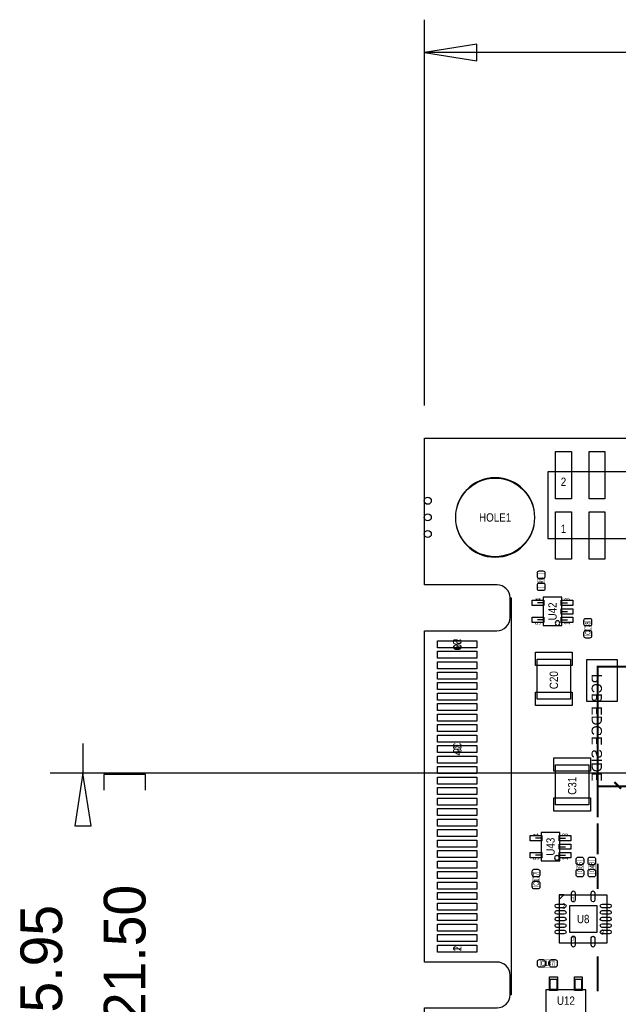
# Model space of a CAD drawing. Extents: x -31 to 174, y -12 to 124.
# Tile 7 of 20: x -31 to 15, y 47 to 122. Entities that reach past the tile are written whole.
import ezdxf
from ezdxf.enums import TextEntityAlignment as Align

# ---------------------------------------------------------------- set-up
doc = ezdxf.new("R2010")
doc.units = 0
for name, color, linetype in [('BG_DIMENSION', 1, 'CONTINUOUS'), ('BG_OUTLINE', 3, 'CONTINUOUS'), ('PG_ASSEMBLY_BOTTOM', 140, 'CONTINUOUS'), ('PG_ASSEMBLY_TOP', 140, 'CONTINUOUS'), ('PIN_BOTTOM', 2, 'CONTINUOUS'), ('PIN_TOP', 160, 'CONTINUOUS'), ('RD_ASSEMBLY_TOP', 140, 'CONTINUOUS')]:
    doc.layers.add(name, color=color, linetype=linetype)

msp = doc.modelspace()

# ---------------------------------------------------------------- linework, layer by layer
at = {"layer": 'BG_DIMENSION'}
for points in [[(0, 92.157042), (0, 121.555002)], [(3.999992, 119.67972), (0, 119.05488), (3.999992, 118.43004), (3.999992, 119.67972)], [(56.33847, 119.05488), (0, 119.05488)], [(-26.01214, 66.39433), (-26.01214, 64.11722)], [(44.845478, 64.11722), (-28.512262, 64.11722)], [(-25.3873, 60.117228), (-26.01214, 64.11722), (-26.63698, 60.117228), (-25.3873, 60.117228)], [(-21.24964, 62.83198), (-21.24964, 64.01308), (-24.42464, 64.01308), (-24.42464, 62.83198)]]:
    msp.add_lwpolyline(points, dxfattribs=at)
at = {"layer": 'BG_OUTLINE'}
msp.add_lwpolyline([(0, 0), (0, 46.233588), (5.526532, 46.233588, 0.413393), (6.522212, 47.232062), (6.522212, 48.731932, 0.414214), (5.522214, 49.73193), (0, 49.73193), (0, 74.98207), (5.522214, 74.98207, 0.414214), (6.522212, 75.982068), (6.522212, 77.481938, 0.413393), (5.526532, 78.480412), (0, 78.480412), (0, 89.662), (150.622, 89.662), (150.622, 0)], format="xyb", close=True, dxfattribs=at)
at = {"layer": 'PG_ASSEMBLY_BOTTOM'}
for points in [[(6.522212, 77.481938), (6.602222, 77.481938)], [(6.522212, 75.982068), (6.522212, 77.481938)], [(6.522212, 77.481938), (6.602222, 77.481938)], [(6.522212, 75.982068), (6.522212, 77.481938)], [(6.522212, 77.481938), (6.602222, 77.481938)], [(6.522212, 75.982068), (6.522212, 77.481938)], [(6.522212, 77.481938), (6.602222, 77.481938)], [(6.522212, 75.982068), (6.522212, 77.481938)], [(6.522212, 77.481938), (6.602222, 77.481938)], [(6.522212, 75.982068), (6.522212, 77.481938)], [(6.522212, 77.481938), (6.602222, 77.481938)], [(6.522212, 75.982068), (6.522212, 77.481938)], [(6.522212, 77.481938), (6.602222, 77.481938)], [(6.522212, 75.982068), (6.522212, 77.481938)], [(6.522212, 77.481938), (6.602222, 77.481938)], [(6.522212, 75.982068), (6.522212, 77.481938)], [(6.522212, 77.481938), (6.602222, 77.481938)], [(6.522212, 75.982068), (6.522212, 77.481938)], [(6.522212, 77.481938), (6.602222, 77.481938)], [(6.522212, 75.982068), (6.522212, 77.481938)], [(6.522212, 77.481938), (6.602222, 77.481938)], [(6.522212, 75.982068), (6.522212, 77.481938)], [(6.522212, 77.481938), (6.602222, 77.481938)], [(6.522212, 75.982068), (6.522212, 77.481938)], [(6.522212, 77.481938), (6.602222, 77.481938)], [(6.522212, 75.982068), (6.522212, 77.481938)], [(6.522212, 77.481938), (6.602222, 77.481938)], [(6.522212, 75.982068), (6.522212, 77.481938)], [(6.522212, 77.481938), (6.602222, 77.481938)], [(6.522212, 75.982068), (6.522212, 77.481938)], [(6.522212, 77.481938), (6.602222, 77.481938)], [(6.522212, 75.982068), (6.522212, 77.481938)], [(6.522212, 77.481938), (6.602222, 77.481938)], [(6.602222, 77.481938), (6.602222, 47.232062)], [(6.602222, 77.481938), (6.602222, 47.232062)], [(6.602222, 77.481938), (6.602222, 47.232062)], [(6.602222, 77.481938), (6.602222, 47.232062)], [(6.602222, 77.481938), (6.602222, 47.232062)], [(6.602222, 77.481938), (6.602222, 47.232062)], [(6.602222, 77.481938), (6.602222, 47.232062)], [(6.602222, 77.481938), (6.602222, 47.232062)], [(6.602222, 77.481938), (6.602222, 47.232062)], [(6.602222, 77.481938), (6.602222, 47.232062)], [(6.602222, 77.481938), (6.602222, 47.232062)], [(6.602222, 77.481938), (6.602222, 47.232062)], [(6.602222, 77.481938), (6.602222, 47.232062)], [(6.602222, 77.481938), (6.602222, 47.232062)], [(6.602222, 77.481938), (6.602222, 47.232062)], [(6.602222, 77.481938), (6.602222, 47.232062)], [(0.002032, 74.98207), (5.522214, 74.98207)], [(0.002032, 49.73193), (0.002032, 74.98207)], [(0.002032, 74.98207), (5.522214, 74.98207)], [(0.002032, 49.73193), (0.002032, 74.98207)], [(0.002032, 74.98207), (5.522214, 74.98207)], [(0.002032, 49.73193), (0.002032, 74.98207)], [(0.002032, 74.98207), (5.522214, 74.98207)], [(0.002032, 49.73193), (0.002032, 74.98207)], [(0.002032, 74.98207), (5.522214, 74.98207)], [(0.002032, 49.73193), (0.002032, 74.98207)], [(0.002032, 74.98207), (5.522214, 74.98207)], [(0.002032, 49.73193), (0.002032, 74.98207)], [(0.002032, 74.98207), (5.522214, 74.98207)], [(0.002032, 49.73193), (0.002032, 74.98207)], [(0.002032, 74.98207), (5.522214, 74.98207)], [(0.002032, 49.73193), (0.002032, 74.98207)], [(0.002032, 74.98207), (5.522214, 74.98207)], [(0.002032, 49.73193), (0.002032, 74.98207)], [(0.002032, 74.98207), (5.522214, 74.98207)], [(0.002032, 49.73193), (0.002032, 74.98207)], [(0.002032, 74.98207), (5.522214, 74.98207)], [(0.002032, 49.73193), (0.002032, 74.98207)], [(0.002032, 74.98207), (5.522214, 74.98207)], [(0.002032, 49.73193), (0.002032, 74.98207)], [(0.002032, 74.98207), (5.522214, 74.98207)], [(0.002032, 49.73193), (0.002032, 74.98207)], [(0.002032, 74.98207), (5.522214, 74.98207)], [(0.002032, 49.73193), (0.002032, 74.98207)], [(0.002032, 74.98207), (5.522214, 74.98207)], [(0.002032, 49.73193), (0.002032, 74.98207)], [(0.002032, 74.98207), (5.522214, 74.98207)], [(0.002032, 49.73193), (0.002032, 74.98207)], [(5.522214, 49.73193), (0.002032, 49.73193)], [(5.522214, 49.73193), (0.002032, 49.73193)], [(5.522214, 49.73193), (0.002032, 49.73193)], [(5.522214, 49.73193), (0.002032, 49.73193)], [(5.522214, 49.73193), (0.002032, 49.73193)], [(5.522214, 49.73193), (0.002032, 49.73193)], [(5.522214, 49.73193), (0.002032, 49.73193)], [(5.522214, 49.73193), (0.002032, 49.73193)], [(5.522214, 49.73193), (0.002032, 49.73193)], [(5.522214, 49.73193), (0.002032, 49.73193)], [(5.522214, 49.73193), (0.002032, 49.73193)], [(5.522214, 49.73193), (0.002032, 49.73193)], [(5.522214, 49.73193), (0.002032, 49.73193)], [(5.522214, 49.73193), (0.002032, 49.73193)], [(5.522214, 49.73193), (0.002032, 49.73193)], [(5.522214, 49.73193), (0.002032, 49.73193)], [(6.522212, 47.232062), (6.522212, 48.731932)], [(6.522212, 47.232062), (6.522212, 48.731932)], [(6.522212, 47.232062), (6.522212, 48.731932)], [(6.522212, 47.232062), (6.522212, 48.731932)], [(6.522212, 47.232062), (6.522212, 48.731932)], [(6.522212, 47.232062), (6.522212, 48.731932)], [(6.522212, 47.232062), (6.522212, 48.731932)], [(6.522212, 47.232062), (6.522212, 48.731932)], [(6.522212, 47.232062), (6.522212, 48.731932)], [(6.522212, 47.232062), (6.522212, 48.731932)], [(6.522212, 47.232062), (6.522212, 48.731932)], [(6.522212, 47.232062), (6.522212, 48.731932)], [(6.522212, 47.232062), (6.522212, 48.731932)], [(6.522212, 47.232062), (6.522212, 48.731932)], [(6.522212, 47.232062), (6.522212, 48.731932)], [(6.522212, 47.232062), (6.522212, 48.731932)], [(6.602222, 47.232062), (6.522212, 47.232062)], [(6.602222, 47.232062), (6.522212, 47.232062)], [(6.602222, 47.232062), (6.522212, 47.232062)], [(6.602222, 47.232062), (6.522212, 47.232062)], [(6.602222, 47.232062), (6.522212, 47.232062)], [(6.602222, 47.232062), (6.522212, 47.232062)], [(6.602222, 47.232062), (6.522212, 47.232062)], [(6.602222, 47.232062), (6.522212, 47.232062)], [(6.602222, 47.232062), (6.522212, 47.232062)], [(6.602222, 47.232062), (6.522212, 47.232062)], [(6.602222, 47.232062), (6.522212, 47.232062)], [(6.602222, 47.232062), (6.522212, 47.232062)], [(6.602222, 47.232062), (6.522212, 47.232062)], [(6.602222, 47.232062), (6.522212, 47.232062)], [(6.602222, 47.232062), (6.522212, 47.232062)], [(6.602222, 47.232062), (6.522212, 47.232062)]]:
    msp.add_lwpolyline(points, dxfattribs=at)
for points in [[(5.522214, 74.98207, 0.414216), (6.522212, 75.982068)], [(5.522214, 74.98207, 0.414216), (6.522212, 75.982068)], [(5.522214, 74.98207, 0.414216), (6.522212, 75.982068)], [(5.522214, 74.98207, 0.414216), (6.522212, 75.982068)], [(5.522214, 74.98207, 0.414216), (6.522212, 75.982068)], [(5.522214, 74.98207, 0.414216), (6.522212, 75.982068)], [(5.522214, 74.98207, 0.414216), (6.522212, 75.982068)], [(5.522214, 74.98207, 0.414216), (6.522212, 75.982068)], [(5.522214, 74.98207, 0.414216), (6.522212, 75.982068)], [(5.522214, 74.98207, 0.414216), (6.522212, 75.982068)], [(5.522214, 74.98207, 0.414216), (6.522212, 75.982068)], [(5.522214, 74.98207, 0.414216), (6.522212, 75.982068)], [(5.522214, 74.98207, 0.414216), (6.522212, 75.982068)], [(5.522214, 74.98207, 0.414216), (6.522212, 75.982068)], [(5.522214, 74.98207, 0.414216), (6.522212, 75.982068)], [(5.522214, 74.98207, 0.414216), (6.522212, 75.982068)], [(6.522212, 48.731932, 0.414216), (5.522214, 49.73193)], [(6.522212, 48.731932, 0.414216), (5.522214, 49.73193)], [(6.522212, 48.731932, 0.414216), (5.522214, 49.73193)], [(6.522212, 48.731932, 0.414216), (5.522214, 49.73193)], [(6.522212, 48.731932, 0.414216), (5.522214, 49.73193)], [(6.522212, 48.731932, 0.414216), (5.522214, 49.73193)], [(6.522212, 48.731932, 0.414216), (5.522214, 49.73193)], [(6.522212, 48.731932, 0.414216), (5.522214, 49.73193)], [(6.522212, 48.731932, 0.414216), (5.522214, 49.73193)], [(6.522212, 48.731932, 0.414216), (5.522214, 49.73193)], [(6.522212, 48.731932, 0.414216), (5.522214, 49.73193)], [(6.522212, 48.731932, 0.414216), (5.522214, 49.73193)], [(6.522212, 48.731932, 0.414216), (5.522214, 49.73193)], [(6.522212, 48.731932, 0.414216), (5.522214, 49.73193)], [(6.522212, 48.731932, 0.414216), (5.522214, 49.73193)], [(6.522212, 48.731932, 0.414216), (5.522214, 49.73193)]]:
    msp.add_lwpolyline(points, format="xyb", dxfattribs=at)
at = {"layer": 'PG_ASSEMBLY_BOTTOM', "const_width": 0.1524}
msp.add_lwpolyline([(14.976348, 62.937136), (14.468348, 63.445136)], dxfattribs=at)
at = {"layer": 'PG_ASSEMBLY_TOP'}
for points in [[(9.398, 82.0039), (34.6456, 82.0039), (34.6456, 87.0839), (9.398, 87.0839), (9.398, 82.0039)], [(6.522212, 77.481938), (6.602222, 77.481938)], [(6.522212, 75.982068), (6.522212, 77.481938)], [(6.522212, 77.481938), (6.602222, 77.481938)], [(6.522212, 75.982068), (6.522212, 77.481938)], [(6.522212, 77.481938), (6.602222, 77.481938)], [(6.522212, 75.982068), (6.522212, 77.481938)], [(6.522212, 77.481938), (6.602222, 77.481938)], [(6.522212, 75.982068), (6.522212, 77.481938)], [(6.522212, 77.481938), (6.602222, 77.481938)], [(6.522212, 75.982068), (6.522212, 77.481938)], [(6.522212, 77.481938), (6.602222, 77.481938)], [(6.522212, 75.982068), (6.522212, 77.481938)], [(6.522212, 77.481938), (6.602222, 77.481938)], [(6.522212, 75.982068), (6.522212, 77.481938)], [(6.522212, 77.481938), (6.602222, 77.481938)], [(6.522212, 75.982068), (6.522212, 77.481938)], [(6.522212, 77.481938), (6.602222, 77.481938)], [(6.522212, 75.982068), (6.522212, 77.481938)], [(6.522212, 77.481938), (6.602222, 77.481938)], [(6.522212, 75.982068), (6.522212, 77.481938)], [(6.522212, 77.481938), (6.602222, 77.481938)], [(6.522212, 75.982068), (6.522212, 77.481938)], [(6.522212, 77.481938), (6.602222, 77.481938)], [(6.522212, 75.982068), (6.522212, 77.481938)], [(6.522212, 77.481938), (6.602222, 77.481938)], [(6.522212, 75.982068), (6.522212, 77.481938)], [(6.522212, 77.481938), (6.602222, 77.481938)], [(6.522212, 75.982068), (6.522212, 77.481938)], [(6.522212, 77.481938), (6.602222, 77.481938)], [(6.522212, 75.982068), (6.522212, 77.481938)], [(6.522212, 77.481938), (6.602222, 77.481938)], [(6.522212, 75.982068), (6.522212, 77.481938)], [(6.602222, 77.481938), (6.602222, 47.232062)], [(6.602222, 77.481938), (6.602222, 47.232062)], [(6.602222, 77.481938), (6.602222, 47.232062)], [(6.602222, 77.481938), (6.602222, 47.232062)], [(6.602222, 77.481938), (6.602222, 47.232062)], [(6.602222, 77.481938), (6.602222, 47.232062)], [(6.602222, 77.481938), (6.602222, 47.232062)], [(6.602222, 77.481938), (6.602222, 47.232062)], [(6.602222, 77.481938), (6.602222, 47.232062)], [(6.602222, 77.481938), (6.602222, 47.232062)], [(6.602222, 77.481938), (6.602222, 47.232062)], [(6.602222, 77.481938), (6.602222, 47.232062)], [(6.602222, 77.481938), (6.602222, 47.232062)], [(6.602222, 77.481938), (6.602222, 47.232062)], [(6.602222, 77.481938), (6.602222, 47.232062)], [(6.602222, 77.481938), (6.602222, 47.232062)], [(10.453624, 75.378818), (10.453624, 77.528928), (9.053576, 77.528928), (9.053576, 75.378818), (10.453624, 75.378818)], [(9.0678, 77.10424), (8.6106, 77.10424)], [(10.4394, 77.10424), (10.8966, 77.10424)], [(9.0678, 75.80376), (8.6106, 75.80376)], [(10.4394, 76.454), (10.8966, 76.454)], [(10.4394, 75.80376), (10.8966, 75.80376)], [(0.002032, 74.98207), (5.522214, 74.98207)], [(0.002032, 49.73193), (0.002032, 74.98207)], [(0.002032, 74.98207), (5.522214, 74.98207)], [(0.002032, 49.73193), (0.002032, 74.98207)], [(0.002032, 74.98207), (5.522214, 74.98207)], [(0.002032, 49.73193), (0.002032, 74.98207)], [(0.002032, 74.98207), (5.522214, 74.98207)], [(0.002032, 49.73193), (0.002032, 74.98207)], [(0.002032, 74.98207), (5.522214, 74.98207)], [(0.002032, 49.73193), (0.002032, 74.98207)], [(0.002032, 74.98207), (5.522214, 74.98207)], [(0.002032, 49.73193), (0.002032, 74.98207)], [(0.002032, 74.98207), (5.522214, 74.98207)], [(0.002032, 49.73193), (0.002032, 74.98207)], [(0.002032, 74.98207), (5.522214, 74.98207)], [(0.002032, 49.73193), (0.002032, 74.98207)], [(0.002032, 74.98207), (5.522214, 74.98207)], [(0.002032, 49.73193), (0.002032, 74.98207)], [(0.002032, 74.98207), (5.522214, 74.98207)], [(0.002032, 49.73193), (0.002032, 74.98207)], [(0.002032, 74.98207), (5.522214, 74.98207)], [(0.002032, 49.73193), (0.002032, 74.98207)], [(0.002032, 74.98207), (5.522214, 74.98207)], [(0.002032, 49.73193), (0.002032, 74.98207)], [(0.002032, 74.98207), (5.522214, 74.98207)], [(0.002032, 49.73193), (0.002032, 74.98207)], [(0.002032, 74.98207), (5.522214, 74.98207)], [(0.002032, 49.73193), (0.002032, 74.98207)], [(0.002032, 74.98207), (5.522214, 74.98207)], [(0.002032, 49.73193), (0.002032, 74.98207)], [(0.002032, 74.98207), (5.522214, 74.98207)], [(0.002032, 49.73193), (0.002032, 74.98207)], [(10.301986, 57.446418), (10.301986, 59.596528), (8.901938, 59.596528), (8.901938, 57.446418), (10.301986, 57.446418)], [(8.916162, 59.17184), (8.458962, 59.17184)], [(10.287762, 59.17184), (10.744962, 59.17184)], [(8.916162, 57.87136), (8.458962, 57.87136)], [(10.287762, 58.5216), (10.744962, 58.5216)], [(10.287762, 57.87136), (10.744962, 57.87136)], [(10.26541, 54.83479), (10.26541, 51.18481), (13.91539, 51.18481), (13.91539, 54.83479), (10.26541, 54.83479)], [(5.522214, 49.73193), (0.002032, 49.73193)], [(5.522214, 49.73193), (0.002032, 49.73193)], [(5.522214, 49.73193), (0.002032, 49.73193)], [(5.522214, 49.73193), (0.002032, 49.73193)], [(5.522214, 49.73193), (0.002032, 49.73193)], [(5.522214, 49.73193), (0.002032, 49.73193)], [(5.522214, 49.73193), (0.002032, 49.73193)], [(5.522214, 49.73193), (0.002032, 49.73193)], [(5.522214, 49.73193), (0.002032, 49.73193)], [(5.522214, 49.73193), (0.002032, 49.73193)], [(5.522214, 49.73193), (0.002032, 49.73193)], [(5.522214, 49.73193), (0.002032, 49.73193)], [(5.522214, 49.73193), (0.002032, 49.73193)], [(5.522214, 49.73193), (0.002032, 49.73193)], [(5.522214, 49.73193), (0.002032, 49.73193)], [(5.522214, 49.73193), (0.002032, 49.73193)], [(6.522212, 47.232062), (6.522212, 48.731932)], [(6.522212, 47.232062), (6.522212, 48.731932)], [(6.522212, 47.232062), (6.522212, 48.731932)], [(6.522212, 47.232062), (6.522212, 48.731932)], [(6.522212, 47.232062), (6.522212, 48.731932)], [(6.522212, 47.232062), (6.522212, 48.731932)], [(6.522212, 47.232062), (6.522212, 48.731932)], [(6.522212, 47.232062), (6.522212, 48.731932)], [(6.522212, 47.232062), (6.522212, 48.731932)], [(6.522212, 47.232062), (6.522212, 48.731932)], [(6.522212, 47.232062), (6.522212, 48.731932)], [(6.522212, 47.232062), (6.522212, 48.731932)], [(6.522212, 47.232062), (6.522212, 48.731932)], [(6.522212, 47.232062), (6.522212, 48.731932)], [(6.522212, 47.232062), (6.522212, 48.731932)], [(6.522212, 47.232062), (6.522212, 48.731932)], [(9.247124, 47.611792), (9.247124, 45.861732), (12.297156, 45.861732), (12.297156, 47.611792), (9.247124, 47.611792)], [(6.602222, 47.232062), (6.522212, 47.232062)], [(6.602222, 47.232062), (6.522212, 47.232062)], [(6.602222, 47.232062), (6.522212, 47.232062)], [(6.602222, 47.232062), (6.522212, 47.232062)], [(6.602222, 47.232062), (6.522212, 47.232062)], [(6.602222, 47.232062), (6.522212, 47.232062)], [(6.602222, 47.232062), (6.522212, 47.232062)], [(6.602222, 47.232062), (6.522212, 47.232062)], [(6.602222, 47.232062), (6.522212, 47.232062)], [(6.602222, 47.232062), (6.522212, 47.232062)], [(6.602222, 47.232062), (6.522212, 47.232062)], [(6.602222, 47.232062), (6.522212, 47.232062)], [(6.602222, 47.232062), (6.522212, 47.232062)], [(6.602222, 47.232062), (6.522212, 47.232062)], [(6.602222, 47.232062), (6.522212, 47.232062)], [(6.602222, 47.232062), (6.522212, 47.232062)]]:
    msp.add_lwpolyline(points, dxfattribs=at)
for points in [[(8.410956, 83.6168, 1), (2.358644, 83.6168, 1), (8.410956, 83.6168)], [(5.522214, 74.98207, 0.414216), (6.522212, 75.982068)], [(5.522214, 74.98207, 0.414216), (6.522212, 75.982068)], [(5.522214, 74.98207, 0.414216), (6.522212, 75.982068)], [(5.522214, 74.98207, 0.414216), (6.522212, 75.982068)], [(5.522214, 74.98207, 0.414216), (6.522212, 75.982068)], [(5.522214, 74.98207, 0.414216), (6.522212, 75.982068)], [(5.522214, 74.98207, 0.414216), (6.522212, 75.982068)], [(5.522214, 74.98207, 0.414216), (6.522212, 75.982068)], [(5.522214, 74.98207, 0.414216), (6.522212, 75.982068)], [(5.522214, 74.98207, 0.414216), (6.522212, 75.982068)], [(5.522214, 74.98207, 0.414216), (6.522212, 75.982068)], [(5.522214, 74.98207, 0.414216), (6.522212, 75.982068)], [(5.522214, 74.98207, 0.414216), (6.522212, 75.982068)], [(5.522214, 74.98207, 0.414216), (6.522212, 75.982068)], [(5.522214, 74.98207, 0.414216), (6.522212, 75.982068)], [(5.522214, 74.98207, 0.414216), (6.522212, 75.982068)], [(10.3124, 75.565, 1), (9.9568, 75.565, 1), (10.3124, 75.565)], [(10.27176, 57.67324, 1), (9.91616, 57.67324, 1), (10.27176, 57.67324)], [(6.522212, 48.731932, 0.414216), (5.522214, 49.73193)], [(6.522212, 48.731932, 0.414216), (5.522214, 49.73193)], [(6.522212, 48.731932, 0.414216), (5.522214, 49.73193)], [(6.522212, 48.731932, 0.414216), (5.522214, 49.73193)], [(6.522212, 48.731932, 0.414216), (5.522214, 49.73193)], [(6.522212, 48.731932, 0.414216), (5.522214, 49.73193)], [(6.522212, 48.731932, 0.414216), (5.522214, 49.73193)], [(6.522212, 48.731932, 0.414216), (5.522214, 49.73193)], [(6.522212, 48.731932, 0.414216), (5.522214, 49.73193)], [(6.522212, 48.731932, 0.414216), (5.522214, 49.73193)], [(6.522212, 48.731932, 0.414216), (5.522214, 49.73193)], [(6.522212, 48.731932, 0.414216), (5.522214, 49.73193)], [(6.522212, 48.731932, 0.414216), (5.522214, 49.73193)], [(6.522212, 48.731932, 0.414216), (5.522214, 49.73193)], [(6.522212, 48.731932, 0.414216), (5.522214, 49.73193)], [(6.522212, 48.731932, 0.414216), (5.522214, 49.73193)]]:
    msp.add_lwpolyline(points, format="xyb", dxfattribs=at)
for points, const_width in [([(8.610092, 79.320898), (9.169908, 79.320898), (9.169908, 78.260702), (8.610092, 78.260702), (8.610092, 79.320898)], 0.024892), ([(12.161012, 75.703684), (12.720828, 75.703684), (12.720828, 74.643488), (12.161012, 74.643488), (12.161012, 75.703684)], 0.024892), ([(13.184378, 63.13424), (13.184378, 72.234044), (43.184318, 72.234044), (43.184318, 63.13424), (13.184378, 63.13424), (13.184378, 60.76823)], 0.1524), ([(13.184378, 60.30722), (13.184378, 57.950608)], 0.1524), ([(12.125452, 56.442102), (11.565636, 56.442102), (11.565636, 57.502298), (12.125452, 57.502298), (12.125452, 56.442102)], 0.024892), ([(13.030708, 56.442102), (12.470892, 56.442102), (12.470892, 57.502298), (13.030708, 57.502298), (13.030708, 56.442102)], 0.024892), ([(13.184378, 57.233312), (13.184378, 55.28818)], 0.1524), ([(8.222234, 56.58231), (8.78205, 56.58231), (8.78205, 55.522114), (8.222234, 55.522114), (8.222234, 56.58231)], 0.024892), ([(9.892284, 49.907444), (9.892284, 49.347628), (8.832088, 49.347628), (8.832088, 49.907444), (9.892284, 49.907444)], 0.024892), ([(13.184378, 50.16373), (13.184378, 47.499778)], 0.1524)]:
    msp.add_lwpolyline(points, dxfattribs=dict(at, const_width=const_width))
for points in [[(8.585962, 69.76872), (8.585962, 72.81672), (11.125962, 72.81672), (11.125962, 69.76872)], [(9.982962, 61.71692), (9.982962, 64.76492), (12.522962, 64.76492), (12.522962, 61.71692)], [(10.610342, 54.83987), (10.26033, 54.83987), (10.26033, 54.489858)], [(9.572244, 47.636684), (9.572244, 48.436784), (10.072116, 48.436784), (10.072116, 47.636684)], [(11.472164, 47.636684), (11.472164, 48.436784), (11.972036, 48.436784), (11.972036, 47.636684)]]:
    msp.add_lwpolyline(points, close=True, dxfattribs=at)
at = {"layer": 'PIN_BOTTOM'}
for points in [[(4.000754, 73.690226), (1.003554, 73.690226), (1.003554, 74.223626), (4.000754, 74.223626)], [(4.000754, 72.89038), (1.003554, 72.89038), (1.003554, 73.42378), (4.000754, 73.42378)], [(4.000754, 72.09028), (1.003554, 72.09028), (1.003554, 72.62368), (4.000754, 72.62368)], [(4.000754, 71.29018), (1.003554, 71.29018), (1.003554, 71.82358), (4.000754, 71.82358)], [(4.000754, 70.490334), (1.003554, 70.490334), (1.003554, 71.023734), (4.000754, 71.023734)], [(4.000754, 69.690234), (1.003554, 69.690234), (1.003554, 70.223634), (4.000754, 70.223634)], [(4.000754, 68.890388), (1.003554, 68.890388), (1.003554, 69.423788), (4.000754, 69.423788)], [(4.000754, 68.090288), (1.003554, 68.090288), (1.003554, 68.623688), (4.000754, 68.623688)], [(4.000754, 67.290188), (1.003554, 67.290188), (1.003554, 67.823588), (4.000754, 67.823588)], [(4.000754, 66.490342), (1.003554, 66.490342), (1.003554, 67.023742), (4.000754, 67.023742)], [(4.000754, 65.690242), (1.003554, 65.690242), (1.003554, 66.223642), (4.000754, 66.223642)], [(4.000754, 64.890396), (1.003554, 64.890396), (1.003554, 65.423796), (4.000754, 65.423796)], [(4.000754, 64.090296), (1.003554, 64.090296), (1.003554, 64.623696), (4.000754, 64.623696)], [(4.000754, 63.290196), (1.003554, 63.290196), (1.003554, 63.823596), (4.000754, 63.823596)], [(4.000754, 62.49035), (1.003554, 62.49035), (1.003554, 63.02375), (4.000754, 63.02375)], [(4.000754, 61.69025), (1.003554, 61.69025), (1.003554, 62.22365), (4.000754, 62.22365)], [(4.000754, 60.890404), (1.003554, 60.890404), (1.003554, 61.423804), (4.000754, 61.423804)], [(4.000754, 60.090304), (1.003554, 60.090304), (1.003554, 60.623704), (4.000754, 60.623704)], [(4.000754, 59.290204), (1.003554, 59.290204), (1.003554, 59.823604), (4.000754, 59.823604)], [(4.000754, 58.490358), (1.003554, 58.490358), (1.003554, 59.023758), (4.000754, 59.023758)], [(4.000754, 57.690258), (1.003554, 57.690258), (1.003554, 58.223658), (4.000754, 58.223658)], [(4.000754, 56.890412), (1.003554, 56.890412), (1.003554, 57.423812), (4.000754, 57.423812)], [(4.000754, 56.090312), (1.003554, 56.090312), (1.003554, 56.623712), (4.000754, 56.623712)], [(4.000754, 55.290212), (1.003554, 55.290212), (1.003554, 55.823612), (4.000754, 55.823612)], [(4.000754, 54.490366), (1.003554, 54.490366), (1.003554, 55.023766), (4.000754, 55.023766)], [(4.000754, 53.690266), (1.003554, 53.690266), (1.003554, 54.223666), (4.000754, 54.223666)], [(4.000754, 52.89042), (1.003554, 52.89042), (1.003554, 53.42382), (4.000754, 53.42382)], [(4.000754, 52.09032), (1.003554, 52.09032), (1.003554, 52.62372), (4.000754, 52.62372)], [(4.000754, 51.29022), (1.003554, 51.29022), (1.003554, 51.82362), (4.000754, 51.82362)], [(4.000754, 50.490374), (1.003554, 50.490374), (1.003554, 51.023774), (4.000754, 51.023774)]]:
    msp.add_lwpolyline(points, close=True, dxfattribs=at)
for centre, radius in [((5.3848, 83.6168), 2.9972), ((0.254, 84.8868), 0.2667), ((0.254, 83.6168), 0.2667), ((0.254, 82.3468), 0.2667)]:
    msp.add_circle(centre, radius, dxfattribs=at)
at = {"layer": 'PIN_TOP'}
for points in [[(9.9949, 85.0392), (9.9949, 88.646), (11.1887, 88.646), (11.1887, 85.0392)], [(12.5349, 85.0392), (12.5349, 88.646), (13.7287, 88.646), (13.7287, 85.0392)], [(9.9949, 80.4418), (9.9949, 84.0486), (11.1887, 84.0486), (11.1887, 80.4418)], [(12.5349, 80.4418), (12.5349, 84.0486), (13.7287, 84.0486), (13.7287, 80.4418)], [(9.103741, 76.904215), (8.203819, 76.904215), (8.203819, 77.304265), (9.103741, 77.304265)], [(11.303381, 76.904215), (10.403459, 76.904215), (10.403459, 77.304265), (11.303381, 77.304265)], [(11.303381, 76.253975), (10.403459, 76.253975), (10.403459, 76.654025), (11.303381, 76.654025)], [(9.103741, 75.603735), (8.203819, 75.603735), (8.203819, 76.003785), (9.103741, 76.003785)], [(11.303381, 75.603735), (10.403459, 75.603735), (10.403459, 76.003785), (11.303381, 76.003785)], [(4.000754, 73.690226), (1.003554, 73.690226), (1.003554, 74.223626), (4.000754, 74.223626)], [(4.000754, 72.89038), (1.003554, 72.89038), (1.003554, 73.42378), (4.000754, 73.42378)], [(8.458962, 73.33742), (11.252962, 73.33742), (11.252962, 72.32142), (8.458962, 72.32142)], [(4.000754, 72.09028), (1.003554, 72.09028), (1.003554, 72.62368), (4.000754, 72.62368)], [(12.37869, 69.584062), (12.37869, 72.784462), (14.69009, 72.784462), (14.69009, 69.584062)], [(4.000754, 71.29018), (1.003554, 71.29018), (1.003554, 71.82358), (4.000754, 71.82358)], [(4.000754, 70.490334), (1.003554, 70.490334), (1.003554, 71.023734), (4.000754, 71.023734)], [(4.000754, 69.690234), (1.003554, 69.690234), (1.003554, 70.223634), (4.000754, 70.223634)], [(8.458962, 70.28942), (11.252962, 70.28942), (11.252962, 69.27342), (8.458962, 69.27342)], [(4.000754, 68.890388), (1.003554, 68.890388), (1.003554, 69.423788), (4.000754, 69.423788)], [(4.000754, 68.090288), (1.003554, 68.090288), (1.003554, 68.623688), (4.000754, 68.623688)], [(4.000754, 67.290188), (1.003554, 67.290188), (1.003554, 67.823588), (4.000754, 67.823588)], [(4.000754, 66.490342), (1.003554, 66.490342), (1.003554, 67.023742), (4.000754, 67.023742)], [(4.000754, 65.690242), (1.003554, 65.690242), (1.003554, 66.223642), (4.000754, 66.223642)], [(4.000754, 64.890396), (1.003554, 64.890396), (1.003554, 65.423796), (4.000754, 65.423796)], [(4.000754, 64.090296), (1.003554, 64.090296), (1.003554, 64.623696), (4.000754, 64.623696)], [(9.855962, 65.28562), (12.649962, 65.28562), (12.649962, 64.26962), (9.855962, 64.26962)], [(4.000754, 63.290196), (1.003554, 63.290196), (1.003554, 63.823596), (4.000754, 63.823596)], [(4.000754, 62.49035), (1.003554, 62.49035), (1.003554, 63.02375), (4.000754, 63.02375)], [(4.000754, 61.69025), (1.003554, 61.69025), (1.003554, 62.22365), (4.000754, 62.22365)], [(9.855962, 62.23762), (12.649962, 62.23762), (12.649962, 61.22162), (9.855962, 61.22162)], [(4.000754, 60.890404), (1.003554, 60.890404), (1.003554, 61.423804), (4.000754, 61.423804)], [(4.000754, 60.090304), (1.003554, 60.090304), (1.003554, 60.623704), (4.000754, 60.623704)], [(4.000754, 59.290204), (1.003554, 59.290204), (1.003554, 59.823604), (4.000754, 59.823604)], [(8.952103, 58.971815), (8.052181, 58.971815), (8.052181, 59.371865), (8.952103, 59.371865)], [(11.151743, 58.971815), (10.251821, 58.971815), (10.251821, 59.371865), (11.151743, 59.371865)], [(4.000754, 58.490358), (1.003554, 58.490358), (1.003554, 59.023758), (4.000754, 59.023758)], [(11.151743, 58.321575), (10.251821, 58.321575), (10.251821, 58.721625), (11.151743, 58.721625)], [(4.000754, 57.690258), (1.003554, 57.690258), (1.003554, 58.223658), (4.000754, 58.223658)], [(8.952103, 57.671335), (8.052181, 57.671335), (8.052181, 58.071385), (8.952103, 58.071385)], [(11.151743, 57.671335), (10.251821, 57.671335), (10.251821, 58.071385), (11.151743, 58.071385)], [(4.000754, 56.890412), (1.003554, 56.890412), (1.003554, 57.423812), (4.000754, 57.423812)], [(4.000754, 56.090312), (1.003554, 56.090312), (1.003554, 56.623712), (4.000754, 56.623712)], [(4.000754, 55.290212), (1.003554, 55.290212), (1.003554, 55.823612), (4.000754, 55.823612)], [(4.000754, 54.490366), (1.003554, 54.490366), (1.003554, 55.023766), (4.000754, 55.023766)], [(4.000754, 53.690266), (1.003554, 53.690266), (1.003554, 54.223666), (4.000754, 54.223666)], [(11.0617, 54.0385), (13.1191, 54.0385), (13.1191, 51.9811), (11.0617, 51.9811)], [(4.000754, 52.89042), (1.003554, 52.89042), (1.003554, 53.42382), (4.000754, 53.42382)], [(4.000754, 52.09032), (1.003554, 52.09032), (1.003554, 52.62372), (4.000754, 52.62372)], [(4.000754, 51.29022), (1.003554, 51.29022), (1.003554, 51.82362), (4.000754, 51.82362)], [(4.000754, 50.490374), (1.003554, 50.490374), (1.003554, 51.023774), (4.000754, 51.023774)], [(9.522206, 47.561754), (9.522206, 48.61179), (10.122154, 48.61179), (10.122154, 47.561754)], [(11.422126, 47.561754), (11.422126, 48.61179), (12.022074, 48.61179), (12.022074, 47.561754)]]:
    msp.add_lwpolyline(points, close=True, dxfattribs=at)
for points in [[(9.180068, 79.390748), (9.180068, 79.11084, -0.414846), (9.029954, 78.960726), (8.750046, 78.960726, -0.414846), (8.599932, 79.11084), (8.599932, 79.390748, -0.414846), (8.750046, 79.540862), (9.029954, 79.540862, -0.414846)], [(8.599932, 78.190852), (8.599932, 78.47076, -0.414846), (8.750046, 78.620874), (9.029954, 78.620874, -0.414846), (9.180068, 78.47076), (9.180068, 78.190852, -0.414846), (9.029954, 78.040738), (8.750046, 78.040738, -0.414846)], [(12.730988, 75.773534), (12.730988, 75.493626, -0.414846), (12.580874, 75.343512), (12.300966, 75.343512, -0.414846), (12.150852, 75.493626), (12.150852, 75.773534, -0.414846), (12.300966, 75.923648), (12.580874, 75.923648, -0.414846)], [(12.150852, 74.573638), (12.150852, 74.853546, -0.414846), (12.300966, 75.00366), (12.580874, 75.00366, -0.414846), (12.730988, 74.853546), (12.730988, 74.573638, -0.414846), (12.580874, 74.423524), (12.300966, 74.423524, -0.414846)], [(12.135612, 57.572148), (12.135612, 57.29224, -0.414846), (11.985498, 57.142126), (11.70559, 57.142126, -0.414846), (11.555476, 57.29224), (11.555476, 57.572148, -0.414846), (11.70559, 57.722262), (11.985498, 57.722262, -0.414846)], [(13.040868, 57.572148), (13.040868, 57.29224, -0.414846), (12.890754, 57.142126), (12.610846, 57.142126, -0.414846), (12.460732, 57.29224), (12.460732, 57.572148, -0.414846), (12.610846, 57.722262), (12.890754, 57.722262, -0.414846)], [(8.79221, 56.65216), (8.79221, 56.372252, -0.414846), (8.642096, 56.222138), (8.362188, 56.222138, -0.414846), (8.212074, 56.372252), (8.212074, 56.65216, -0.414846), (8.362188, 56.802274), (8.642096, 56.802274, -0.414846)], [(11.555476, 56.372252), (11.555476, 56.65216, -0.414846), (11.70559, 56.802274), (11.985498, 56.802274, -0.414846), (12.135612, 56.65216), (12.135612, 56.372252, -0.414846), (11.985498, 56.222138), (11.70559, 56.222138, -0.414846)], [(12.460732, 56.372252), (12.460732, 56.65216, -0.414846), (12.610846, 56.802274), (12.890754, 56.802274, -0.414846), (13.040868, 56.65216), (13.040868, 56.372252, -0.414846), (12.890754, 56.222138), (12.610846, 56.222138, -0.414846)], [(8.212074, 55.452264), (8.212074, 55.732172, -0.414846), (8.362188, 55.882286), (8.642096, 55.882286, -0.414846), (8.79221, 55.732172), (8.79221, 55.452264, -0.414846), (8.642096, 55.30215), (8.362188, 55.30215, -0.414846)], [(11.200638, 54.455314), (11.200638, 55.014114, -1), (11.480038, 55.014114), (11.480038, 54.455314, -1)], [(12.700762, 54.455314), (12.700762, 55.014114, -1), (12.980162, 55.014114), (12.980162, 54.455314, -1)], [(10.644886, 53.870098), (10.086086, 53.870098, -1), (10.086086, 54.149498), (10.644886, 54.149498, -1)], [(14.094714, 53.870098), (13.535914, 53.870098, -1), (13.535914, 54.149498), (14.094714, 54.149498, -1)], [(10.644886, 53.370226), (10.086086, 53.370226, -1), (10.086086, 53.649626), (10.644886, 53.649626, -1)], [(14.094714, 53.370226), (13.535914, 53.370226, -1), (13.535914, 53.649626), (14.094714, 53.649626, -1)], [(10.644886, 52.8701), (10.086086, 52.8701, -1), (10.086086, 53.1495), (10.644886, 53.1495, -1)], [(10.644886, 52.369974), (10.086086, 52.369974, -1), (10.086086, 52.649374), (10.644886, 52.649374, -1)], [(14.094714, 52.8701), (13.535914, 52.8701, -1), (13.535914, 53.1495), (14.094714, 53.1495, -1)], [(14.094714, 52.369974), (13.535914, 52.369974, -1), (13.535914, 52.649374), (14.094714, 52.649374, -1)], [(10.644886, 51.870102), (10.086086, 51.870102, -1), (10.086086, 52.149502), (10.644886, 52.149502, -1)], [(14.094714, 51.870102), (13.535914, 51.870102, -1), (13.535914, 52.149502), (14.094714, 52.149502, -1)], [(11.200638, 51.005486), (11.200638, 51.564286, -1), (11.480038, 51.564286), (11.480038, 51.005486, -1)], [(12.700762, 51.005486), (12.700762, 51.564286, -1), (12.980162, 51.564286), (12.980162, 51.005486, -1)], [(8.762238, 49.917604), (9.042146, 49.917604, -0.414846), (9.19226, 49.76749), (9.19226, 49.487582, -0.414846), (9.042146, 49.337468), (8.762238, 49.337468, -0.414846), (8.612124, 49.487582), (8.612124, 49.76749, -0.414846)], [(9.962134, 49.337468), (9.682226, 49.337468, -0.414846), (9.532112, 49.487582), (9.532112, 49.76749, -0.414846), (9.682226, 49.917604), (9.962134, 49.917604, -0.414846), (10.112248, 49.76749), (10.112248, 49.487582, -0.414846)]]:
    msp.add_lwpolyline(points, format="xyb", close=True, dxfattribs=at)
for centre, radius in [((5.3848, 83.6168), 2.9972), ((0.254, 84.8868), 0.2667), ((0.254, 83.6168), 0.2667), ((0.254, 82.3468), 0.2667)]:
    msp.add_circle(centre, radius, dxfattribs=at)

# ---------------------------------------------------------------- texts
at = {"layer": 'BG_DIMENSION', "width": 0.992}
for s, p in [('1021.50', (-21.24964, 40.39108)), ('25.95', (-27.59964, 43.54068))]:
    msp.add_text(s, height=3.175, rotation=90, dxfattribs=at).set_placement(p)
at = {"layer": 'PG_ASSEMBLY_BOTTOM', "text_generation_flag": 2, "width": 0.88}
for s, p in [('59', (2.819654, 73.956926)), ('1', (2.819654, 50.757074))]:
    msp.add_text(s, height=0.635, rotation=90, dxfattribs=at).set_placement(p, align=Align.CENTER)
at = {"layer": 'PG_ASSEMBLY_BOTTOM', "text_generation_flag": 2}
msp.add_text('PCB EDGE SIDE', height=0.7874, rotation=90, dxfattribs=at).set_placement((13.52042, 67.59194), align=Align.CENTER)
at = {"layer": 'PG_ASSEMBLY_BOTTOM', "text_generation_flag": 2, "width": 0.88}
msp.add_text('39', height=0.635, rotation=90, dxfattribs=at).set_placement((2.819654, 66.439542))
at = {"layer": 'PG_ASSEMBLY_TOP'}
for s, height, width, p in [('2', 0.635, 0.88, (10.5918, 86.0171)), ('1', 0.635, 0.88, (10.5918, 82.4357)), ('2', 0.4064, 0.625, (10.619486, 53.806598)), ('1', 0.4064, 0.625, (11.340338, 54.277514)), ('9', 0.4064, 0.625, (13.561314, 51.806602)), ('7', 0.4064, 0.625, (11.340338, 51.335686))]:
    msp.add_text(s, height=height, dxfattribs=dict(at, width=width)).set_placement(p, align=Align.CENTER)
at = {"layer": 'PG_ASSEMBLY_TOP', "width": 0.625}
for s, p in [('4', (8.85698, 77.35824)), ('3', (11.05662, 77.35824)), ('5', (8.85698, 75.54976)), ('1', (11.05662, 75.54976)), ('4', (8.705342, 59.42584)), ('3', (10.904982, 59.42584)), ('5', (8.705342, 57.61736)), ('1', (10.904982, 57.61736))]:
    msp.add_text(s, height=0.4064, rotation=90, dxfattribs=at).set_placement(p, align=Align.CENTER)
at = {"layer": 'PG_ASSEMBLY_TOP', "width": 0.88}
for s, p in [('60', (2.819654, 73.474326)), ('40', (2.819654, 65.474342)), ('2', (2.819654, 50.553874))]:
    msp.add_text(s, height=0.635, rotation=90, dxfattribs=at).set_placement(p)
at = {"layer": 'RD_ASSEMBLY_TOP'}
for s, height, width, p in [('HOLE1', 0.635, 0.88, (5.3848, 83.2993)), ('U8', 0.635, 0.88, (12.0904, 52.6923)), ('C107', 0.4064, 0.625, (9.362186, 49.424336)), ('U12', 0.635, 0.88, (10.77214, 46.4693))]:
    msp.add_text(s, height=height, dxfattribs=dict(at, width=width)).set_placement(p, align=Align.CENTER)
for s, height, width, p in [('R8', 0.4064, 0.625, (9.0932, 78.7908)), ('U42', 0.635, 0.88, (10.0711, 76.454)), ('C178', 0.4064, 0.625, (12.64412, 75.173586)), ('U43', 0.635, 0.88, (9.919462, 58.5216)), ('C65', 0.4064, 0.625, (12.048744, 56.9722)), ('C48', 0.4064, 0.625, (12.954, 56.9722)), ('C177', 0.4064, 0.625, (8.705342, 56.052212))]:
    msp.add_text(s, height=height, rotation=90, dxfattribs=dict(at, width=width)).set_placement(p, align=Align.CENTER)
at = {"layer": 'RD_ASSEMBLY_TOP', "width": 0.88}
for s, p in [('C20', (10.173462, 70.53072)), ('C31', (11.570462, 62.47892))]:
    msp.add_text(s, height=0.635, rotation=90, dxfattribs=at).set_placement(p)

doc.saveas('drawing.dxf')
